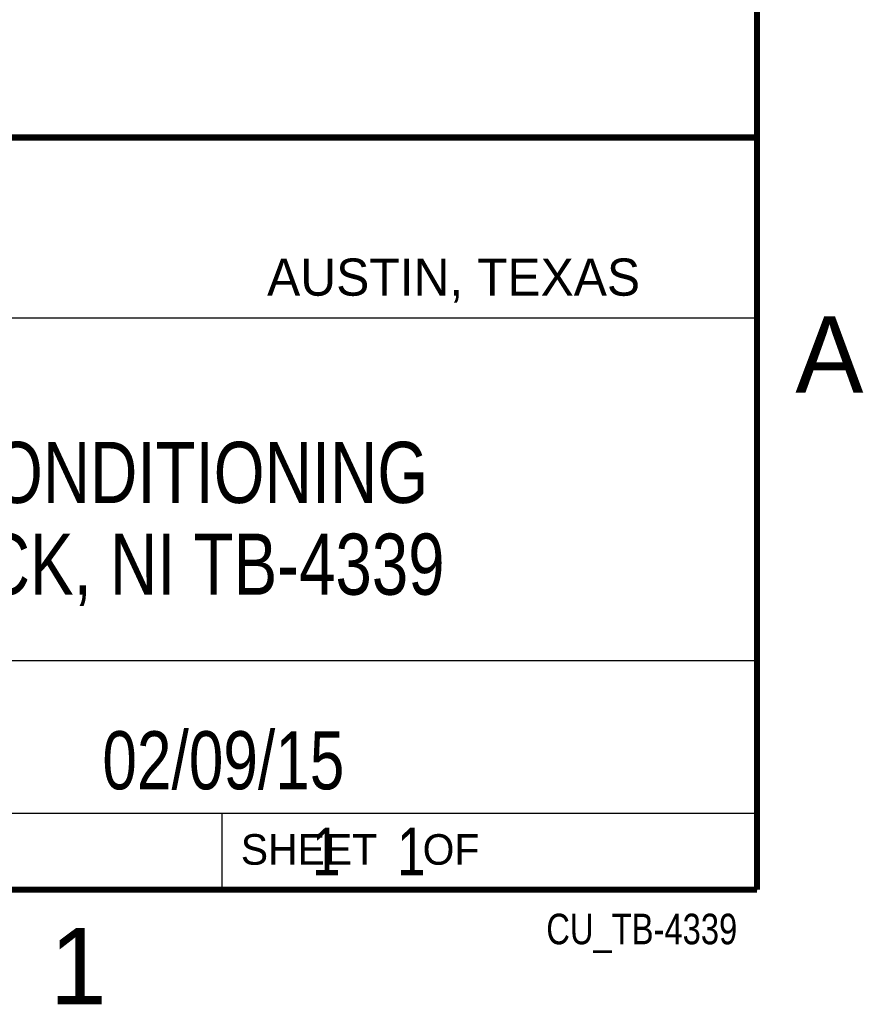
# Model space of a CAD drawing. Header units: inches. Extents: x 0 to 22, y 0 to 17.
# Tile 15 of 29: x 19.1 to 21.8, y 0.1 to 3.3. Entities that reach past the tile are written whole.
import ezdxf

# ---------------------------------------------------------------- set-up
doc = ezdxf.new("R2010")
doc.units = ezdxf.units.IN
doc.header["$LTSCALE"] = 1.21
doc.header["$MEASUREMENT"] = 0
doc.layers.get('0').update_dxf_attribs({"linetype": 'CONTINUOUS'})
doc.layers.add('DETAIL', color=7, linetype='CONTINUOUS')
doc.layers.add('NOTE', color=7, linetype='CONTINUOUS')
doc.styles.get("Standard").update_dxf_attribs({"font": 'txt', "width": 0.8})
doc.styles.add('TEXTSTYLE_2', font='txt')

msp = doc.modelspace()

# ---------------------------------------------------------------- linework, layer by layer
at = {"color": 2, "linetype": 'CONTINUOUS'}
for p, q in [((16.3737, 2.9596), (21.5037, 2.9596)), ((16.375, 2.96), (21.5, 2.96)), ((21.5037, 2.9596), (21.5037, 1.2496)), ((16.7288, 2.37), (21.5, 2.37)), ((16.3737, 1.2496), (21.5037, 1.2496)), ((18.01, 1.25), (21.5, 1.25)), ((21.5, 1.25), (21.5, 0.75)), ((16.375, 0.75), (21.5, 0.75)), ((18.01, 0.75), (21.5, 0.75)), ((19.75, 0.75), (21.5, 0.75)), ((19.75, 0.75), (19.75, 0.5)), ((21.5, 0.75), (21.5, 0.5)), ((19.75, 0.5), (21.5, 0.5)), ((20.4977, 0.4994), (21.4977, 0.4994)), ((20.4977, 0.4994), (20.4977, 0.4989)), ((20.4977, 0.4989), (21.4977, 0.4989)), ((21.4977, 0.4994), (21.4977, 0.4989))]:
    msp.add_line(p, q, dxfattribs=at)
at = {"color": 7, "linetype": 'CONTINUOUS', "const_width": 0.02}
for points in [[(21.5, 0.5), (21.5, 16.5)], [(13.6, 2.9595), (21.5, 2.96)], [(0.5, 0.5), (21.5, 0.5)]]:
    msp.add_lwpolyline(points, dxfattribs=at)

# ---------------------------------------------------------------- texts
at = {"color": 2, "linetype": 'CONTINUOUS', "attachment_point": 1, "line_spacing_factor": 0.9, "style": 'TEXTSTYLE_2'}
for s, insert, char_height, width in [('AUSTIN, TEXAS', (19.898, 2.5642), 0.121576, 1.580488), ('A', (21.625, 2.375), 0.25, 0.25), ('SHEET    OF', (19.8121, 0.6815), 0.1, 1.1), ('1', (19.1875, 0.375), 0.25, 0.25)]:
    msp.add_mtext(s, dxfattribs=dict(at, insert=insert, char_height=char_height, width=width))
at = {"layer": 'DETAIL', "color": 7, "linetype": 'CONTINUOUS', "insert": (19.8125, 0.7031), "char_height": 0.15625, "width": 1.375, "attachment_point": 1, "line_spacing_factor": 0.9}
msp.add_mtext('     1    1', dxfattribs=at)
at = {"layer": 'DETAIL', "color": 2, "linetype": 'CONTINUOUS', "insert": (21.4352, 0.4213), "char_height": 0.1, "width": 0.8, "attachment_point": 3, "line_spacing_factor": 0.9}
msp.add_mtext('CU_TB-4339', dxfattribs=at)
at = {"layer": 'NOTE', "color": 7, "linetype": 'CONTINUOUS', "attachment_point": 2, "line_spacing_factor": 0.9}
for s, insert, char_height, width in [('PXIE SIGNAL CONDITIONING \\PTERMINAL BLOCK, NI TB-4339', (18.9387, 1.9646), 0.2, 4.16), ('02/09/15', (19.755, 1.0181), 0.19, 1.216)]:
    msp.add_mtext(s, dxfattribs=dict(at, insert=insert, char_height=char_height, width=width))

doc.saveas('drawing.dxf')
